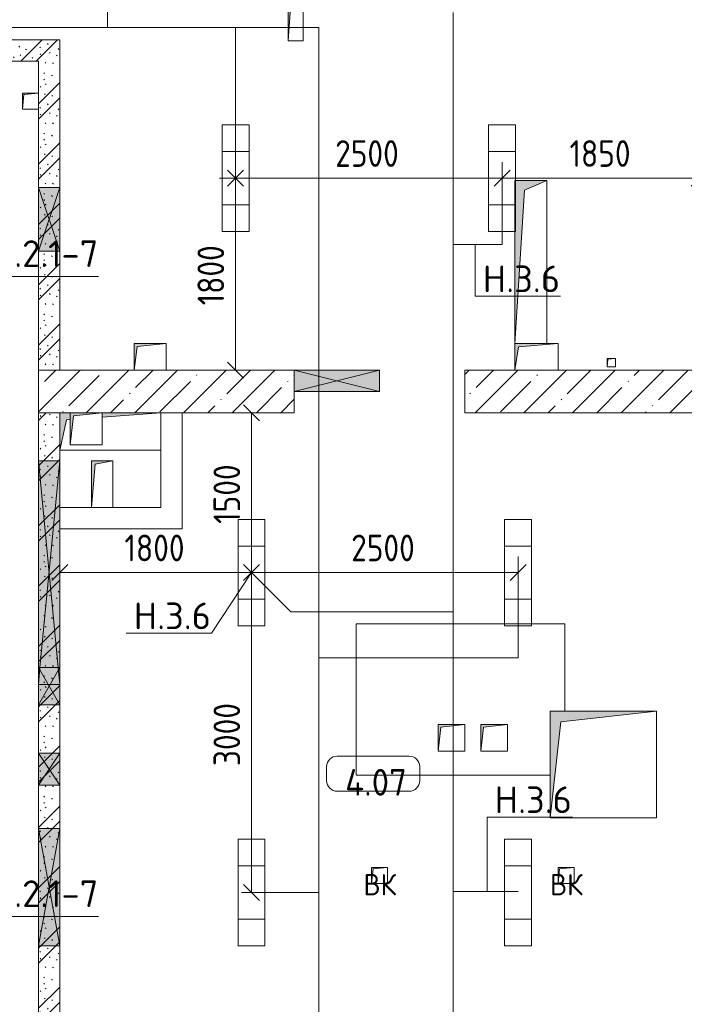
# Model space of a CAD drawing. Header units: millimetres. Extents: x -32229 to 170644, y -13689 to 125138.
# Tile 169 of 208: x 30960 to 37195, y 104500 to 113738. Entities that reach past the tile are written whole.
import ezdxf

# ---------------------------------------------------------------- set-up
doc = ezdxf.new("R2010")
doc.units = ezdxf.units.MM
for name, color, linetype, lineweight in [('A-ANNO-DIMS', 7, 'Continuous', 9), ('A-ANNO-DIMS-200', 7, 'Continuous', 9), ('A-ANNO-NOTE', 7, 'Continuous', 18), ('A-AREA-IDEN', 7, 'Continuous', 9), ('A-DETL-THIN', 7, 'Continuous', 9), ('A-FLOR', 7, 'Continuous', 18), ('A-GLAZ', 7, 'Continuous', 18), ('A-WALL-PATT', 7, 'Continuous', 40), ('G-ANNO-TEXT', 7, 'Continuous', 9), ('I-WALL', 7, 'Continuous', 18), ('M-EQPM', 7, 'Continuous', 18), ('S-COLS', 7, 'Continuous', 18)]:
    doc.layers.add(name, color=color, linetype=linetype, lineweight=lineweight)
doc.layers.add('A-DETL', color=7, linetype='Continuous', lineweight=9, true_color=0x00a600)
doc.styles.add('GOST Common', font='GOST_Common.ttf', dxfattribs={"height": 200})
doc.styles.add('GOST Common_5', font='GOST_Common.ttf', dxfattribs={"height": 250})
doc.styles.add('GOST Common_6', font='GOST_Common.ttf', dxfattribs={"width": 0.9, "height": 250})
doc.styles.add('ISOCPEUR', font='isocpeur.ttf', dxfattribs={"height": 250})
doc.dimstyles.new('ГОСТ_2_5_мм2_1', dxfattribs={"dimscale": 304.8, "dimtxt": 251.428749, "dimasz": 0.492126, "dimexe": 0.492126, "dimexo": 0.656168, "dimgap": 0.098425, "dimtad": 1, "dimdec": 0, "dimdsep": 46, "dimtxsty": 'GOST Common_6', "dimblk1": 'OBLIQUE', "dimblk2": 'OBLIQUE', "dimsah": 1, "dimcen": 0.09, "dimazin": 2, "dimtfac": 1, "dimtdec": 4, "dimtix": 1, "dimtmove": 0, "dimatfit": 3, "dimfxl": 1, "dimtvp": 1, "dimtolj": 1, "dimtzin": 0, "dimarcsym": 2})
pattern_1 = [(135, (300.56, 377.28), (-565.6854, 6e-14), [10, -790]), (135, (349.8, 474.73), (-565.6854, 6e-14), [10, -790]), (135, (423.93, 473.06), (-565.6854, 6e-14), [10, -790]), (135, (229.92, 447.9), (-565.6854, 6e-14), [10, -790]), (135, (155.08, 447.9), (-565.6854, 6e-14), [10, -790]), (135, (114.9, 369.03), (-565.6854, 6e-14), [10, -790]), (135, (132.43, 285.8), (-565.6854, 6e-14), [10, -790]), (135, (214.66, 322), (-565.6854, 6e-14), [10, -790]), (135, (198.16, 261.88), (-565.6854, 6e-14), [10, -790]), (135, (45.2, 272.9), (-565.6854, 6e-14), [10, -790]), (135, (42.32, 336.16), (-565.6854, 6e-14), [10, -790]), (135, (92.26, 192.24), (-565.6854, 6e-14), [10, -790]), (135, (7.07, 149.2), (-565.6854, 6e-14), [10, -790]), (135, (80.6, 95.1), (-565.6854, 6e-14), [10, -790]), (135, (79.53, 36.94), (-565.6854, 6e-14), [10, -790]), (135, (153.87, 74.56), (-565.6854, 6e-14), [10, -790]), (135, (228.35, 124.8), (-565.6854, 6e-14), [10, -790]), (135, (279.75, 180.4), (-565.6854, 6e-14), [10, -790]), (135, (282.9, 31.63), (-565.6854, 6e-14), [10, -790]), (135, (377.38, 53.45), (-565.6854, 6e-14), [10, -790]), (135, (352.28, 102.7), (-565.6854, 6e-14), [10, -790]), (135, (354.05, 0), (-565.6854, 6e-14), [10, -790]), (135, (553.23, 16.45), (-565.6854, 6e-14), [10, -790]), (135, (542.38, 63.45), (-565.6854, 6e-14), [10, -790]), (135, (536.58, 239.3), (-565.6854, 6e-14), [10, -790]), (135, (475.85, 203.9), (-565.6854, 6e-14), [10, -790]), (135, (475.85, 316.54), (-565.6854, 6e-14), [10, -790]), (135, (520.8, 408.7), (-565.6854, 6e-14), [10, -790]), (135, (551.1, 470.8), (-565.6854, 6e-14), [10, -790]), (135, (235.25, 537.93), (-565.6854, 6e-14), [10, -790]), (135, (407.25, 547.65), (-565.6854, 6e-14), [10, -790]), (135, (94.5, 558.6), (-565.6854, 6e-14), [10, -790]), (135, (46.4, 532.3), (-565.6854, 6e-14), [10, -790]), (135, (85.56, 465.04), (-565.6854, 6e-14), [10, -790]), (135, (355.53, 181.14), (-565.6854, 6e-14), [10, -790]), (135, (362.23, 243.6), (-565.6854, 6e-14), [10, -790]), (135, (413.45, 344.1), (-565.6854, 6e-14), [10, -790]), (135, (286.3, 273.25), (-565.6854, 6e-14), [10, -790]), (135, (423.02, 263.72), (-565.6854, 6e-14), [10, -790]), (135, (162.94, 190.2), (-565.6854, 6e-14), [10, -790]), (135, (470.25, 120.93), (-565.6854, 6e-14), [10, -790]), (135, (484.48, 9.78), (-565.6854, 6e-14), [10, -790]), (45, (0, 212.13), (-565.6854, 0), []), (45, (212.13, 0), (-565.6854, 0), []), (45, (353.55, 0), (-565.6854, 0), []), (45, (0, 353.55), (-565.6854, 0), [])]
pattern_2 = [(45, (0, 0), (-228.0985, 228.0985), []), (45, (228.1, 0), (-228.0985, 228.0985), [403.225, -80.645, 6.706, -73.939])]

# ---------------------------------------------------------------- blocks, each defined once
blk = doc.blocks.new('АР_Отверстие прямоугольное - ОВВ-4102704--01 ЭО')
at = {"layer": 'A-GLAZ', "lineweight": 13, "true_color": 0xf0f0f0}
blk.add_hatch(color=7, dxfattribs=at).paths.add_polyline_path([(675, 100), (-425, 100), (-425, -100), (675, -100)])
at = {"layer": 'A-GLAZ', "color": 253, "lineweight": 5, "true_color": 0xaaaaaa}
for p, q in [((675, 100), (-425, -100)), ((-425, 100), (675, -100))]:
    blk.add_line(p, q, dxfattribs=at)
at = {"layer": 'A-GLAZ', "color": 253, "lineweight": 13, "true_color": 0xaaaaaa}
for p, q in [((675, 100), (-425, 100)), ((-425, 100), (-425, -100)), ((-425, 100), (-425, -100)), ((675, -100), (675, 100)), ((675, 100), (675, -100)), ((-425, -100), (675, -100))]:
    blk.add_line(p, q, dxfattribs=at)
blk = doc.blocks.new('АР_Отверстие прямоугольное - ОВВ-V80--01 ЭО')
at = {"layer": 'A-GLAZ', "lineweight": 13, "true_color": 0xf0f0f0}
blk.add_hatch(color=7, dxfattribs=at).paths.add_polyline_path([(1175, 100), (-925, 100), (-925, -100), (1175, -100)])
at = {"layer": 'A-GLAZ', "color": 253, "lineweight": 5, "true_color": 0xaaaaaa}
for p, q in [((-925, 100), (1015, -84.8)), ((1175, 100), (1015, 84.8)), ((1015, 84.8), (-925, -100)), ((1015, -84.8), (1175, -100))]:
    blk.add_line(p, q, dxfattribs=at)
at = {"layer": 'A-GLAZ', "color": 253, "lineweight": 13, "true_color": 0xaaaaaa}
for p, q in [((1015, 100), (-925, 100)), ((-925, 100), (-925, -100)), ((-925, 100), (-925, -100)), ((1175, 100), (1015, 100)), ((1175, -100), (1175, 100)), ((1175, 100), (1175, -100)), ((-925, -100), (1015, -100)), ((1015, -100), (1175, -100))]:
    blk.add_line(p, q, dxfattribs=at)
blk = doc.blocks.new('АР_Отверстие прямоугольное - ВК-5166370--01 ЭО')
at = {"layer": 'A-GLAZ', "lineweight": 13, "true_color": 0xf0f0f0}
blk.add_hatch(color=7, dxfattribs=at).paths.add_polyline_path([(-175, -100), (425, -100), (425, 100), (-175, 100)])
at = {"layer": 'A-GLAZ', "color": 253, "lineweight": 5, "true_color": 0xaaaaaa}
for p, q in [((425, 100), (-175, -100)), ((-175, 100), (425, -100))]:
    blk.add_line(p, q, dxfattribs=at)
at = {"layer": 'A-GLAZ', "color": 253, "lineweight": 13, "true_color": 0xaaaaaa}
for p, q in [((425, 100), (-175, 100)), ((-175, 100), (-175, -100)), ((-175, 100), (-175, -100)), ((425, -100), (425, 100)), ((425, 100), (425, -100)), ((-175, -100), (425, -100))]:
    blk.add_line(p, q, dxfattribs=at)
blk = doc.blocks.new('АР_Отверстие прямоугольное - АПТ-7411072--01 ЭО')
at = {"layer": 'A-GLAZ', "lineweight": 13, "true_color": 0xf0f0f0}
blk.add_hatch(color=7, dxfattribs=at).paths.add_polyline_path([(-25, -100), (275, -100), (275, 100), (-25, 100)])
at = {"layer": 'A-GLAZ', "color": 253, "lineweight": 5, "true_color": 0xaaaaaa}
for p, q in [((275, 100), (-25, -100)), ((-25, 100), (275, -100))]:
    blk.add_line(p, q, dxfattribs=at)
at = {"layer": 'A-GLAZ', "color": 253, "lineweight": 13, "true_color": 0xaaaaaa}
for p, q in [((275, 100), (-25, 100)), ((-25, 100), (-25, -100)), ((-25, 100), (-25, -100)), ((275, -100), (275, 100)), ((275, 100), (275, -100)), ((-25, -100), (275, -100))]:
    blk.add_line(p, q, dxfattribs=at)
blk = doc.blocks.new('АР_Канал вертикальный прямоугольный - ВК-5403405--01 ЭО')
at = {"layer": 'M-EQPM', "lineweight": 13, "true_color": 0xe2e2e2}
blk.add_hatch(color=254, dxfattribs=at).paths.add_polyline_path([(-75, -75), (-60, 60), (75, 75), (-75, 75)])
at = {"layer": 'M-EQPM', "color": 253, "lineweight": 13, "true_color": 0xaaaaaa}
for p, q in [((75, 75), (-75, 75)), ((-75, 75), (-75, -75)), ((75, 75), (-75, 75)), ((-75, 75), (-75, -75)), ((-75, -75), (-75, 75)), ((-75, 75), (75, 75)), ((-75, -75), (-60, 60)), ((-75, -75), (-60, 60)), ((-60, 60), (75, 75)), ((-60, 60), (75, 75)), ((75, -75), (75, 75)), ((75, 75), (75, -75)), ((-75, -75), (75, -75)), ((75, -75), (-75, -75))]:
    blk.add_line(p, q, dxfattribs=at)
blk = doc.blocks.new('АР_Канал вертикальный прямоугольный - АПТ-5403870--01 ЭО')
at = {"layer": 'M-EQPM', "lineweight": 13, "true_color": 0xe2e2e2}
h = blk.add_hatch(color=254, dxfattribs=at)
h.paths.add_polyline_path([(-475, -175), (-410, 110), (-375, 112.6), (-375, 175), (-475, 175)])
h.paths.add_polyline_path([(-75, 134.6), (475, 175), (-75, 175), (-75, 145)])
at = {"layer": 'M-EQPM', "color": 253, "lineweight": 13, "true_color": 0xaaaaaa}
for p, q in [((-375, 175), (-475, 175)), ((-475, 175), (-475, -175)), ((-375, 175), (-475, 175)), ((-475, 175), (-475, -175)), ((-475, -175), (-475, 175)), ((-475, 175), (-375, 175)), ((-475, -175), (-410, 110)), ((-475, -175), (-410, 110)), ((-410, 110), (-375, 112.6)), ((-410, 110), (-375, 112.6)), ((-75, 134.6), (475, 175)), ((-75, 134.6), (475, 175)), ((475, 175), (-75, 175)), ((475, 175), (-75, 175)), ((-75, 175), (475, 175)), ((475, -175), (475, 175)), ((475, 175), (475, -175)), ((-475, -175), (475, -175)), ((475, -175), (-475, -175))]:
    blk.add_line(p, q, dxfattribs=at)
blk = doc.blocks.new('АР_Отверстие прямоугольное - ВК-7411416--01 ЭО')
at = {"layer": 'A-GLAZ', "lineweight": 13, "true_color": 0xf0f0f0}
blk.add_hatch(color=7, dxfattribs=at).paths.add_polyline_path([(-50, -100), (300, -100), (300, 100), (-50, 100)])
at = {"layer": 'A-GLAZ', "color": 253, "lineweight": 5, "true_color": 0xaaaaaa}
for p, q in [((300, 100), (-50, -100)), ((-50, 100), (300, -100))]:
    blk.add_line(p, q, dxfattribs=at)
at = {"layer": 'A-GLAZ', "color": 253, "lineweight": 13, "true_color": 0xaaaaaa}
for p, q in [((300, 100), (-50, 100)), ((-50, 100), (-50, -100)), ((-50, 100), (-50, -100)), ((300, -100), (300, 100)), ((300, 100), (300, -100)), ((-50, -100), (300, -100))]:
    blk.add_line(p, q, dxfattribs=at)
blk = doc.blocks.new('АР_Канал вертикальный прямоугольный - ВК-6387322--01 ЭО')
at = {"layer": 'M-EQPM', "lineweight": 13, "true_color": 0xe2e2e2}
blk.add_hatch(color=254, dxfattribs=at).paths.add_polyline_path([(-150, -150), (-120, 120), (150, 150), (-150, 150)])
at = {"layer": 'M-EQPM', "color": 253, "lineweight": 13, "true_color": 0xaaaaaa}
for p, q in [((150, 150), (-150, 150)), ((-150, 150), (-150, -150)), ((150, 150), (-150, 150)), ((-150, 150), (-150, -150)), ((-150, -150), (-150, 150)), ((-150, 150), (150, 150)), ((-150, -150), (-120, 120)), ((-150, -150), (-120, 120)), ((-120, 120), (150, 150)), ((-120, 120), (150, 150)), ((150, -150), (150, 150)), ((150, 150), (150, -150)), ((-150, -150), (150, -150)), ((150, -150), (-150, -150))]:
    blk.add_line(p, q, dxfattribs=at)
blk = doc.blocks.new('АР_Канал вертикальный прямоугольный - ВК-6387279--01 ЭО')
at = {"layer": 'M-EQPM', "lineweight": 13, "true_color": 0xe2e2e2}
blk.add_hatch(color=254, dxfattribs=at).paths.add_polyline_path([(-150, -125), (-122.5, 97.5), (150, 125), (-150, 125)])
at = {"layer": 'M-EQPM', "color": 253, "lineweight": 13, "true_color": 0xaaaaaa}
for p, q in [((150, 125), (-150, 125)), ((-150, 125), (-150, -125)), ((150, 125), (-150, 125)), ((-150, 125), (-150, -125)), ((-150, -125), (-150, 125)), ((-150, 125), (150, 125)), ((-150, -125), (-122.5, 97.5)), ((-150, -125), (-122.5, 97.5)), ((-122.5, 97.5), (150, 125)), ((-122.5, 97.5), (150, 125)), ((150, -125), (150, 125)), ((150, 125), (150, -125)), ((-150, -125), (150, -125)), ((150, -125), (-150, -125))]:
    blk.add_line(p, q, dxfattribs=at)
blk = doc.blocks.new('АР_Канал вертикальный прямоугольный - ВК-6387189--01 ЭО')
at = {"layer": 'M-EQPM', "lineweight": 13, "true_color": 0xe2e2e2}
blk.add_hatch(color=254, dxfattribs=at).paths.add_polyline_path([(-202.5, -125), (-169.7, 92.3), (202.5, 125), (-202.5, 125)])
at = {"layer": 'M-EQPM', "color": 253, "lineweight": 13, "true_color": 0xaaaaaa}
for p, q in [((202.5, 125), (-202.5, 125)), ((-202.5, 125), (-202.5, -125)), ((202.5, 125), (-202.5, 125)), ((-202.5, 125), (-202.5, -125)), ((-202.5, -125), (-202.5, 125)), ((-202.5, 125), (202.5, 125)), ((-169.7, 92.3), (202.5, 125)), ((-169.7, 92.3), (202.5, 125)), ((202.5, -125), (202.5, 125)), ((202.5, 125), (202.5, -125)), ((-202.5, -125), (-169.7, 92.3)), ((-202.5, -125), (-169.7, 92.3)), ((-202.5, -125), (202.5, -125)), ((202.5, -125), (-202.5, -125))]:
    blk.add_line(p, q, dxfattribs=at)
blk = doc.blocks.new('АР_Канал вертикальный прямоугольный - АПТ-6263940--01 ЭО')
at = {"layer": 'M-EQPM', "lineweight": 13, "true_color": 0xe2e2e2}
blk.add_hatch(color=254, dxfattribs=at).paths.add_polyline_path([(-40, -40), (-32, 32), (40, 40), (-40, 40)])
at = {"layer": 'M-EQPM', "color": 253, "lineweight": 13, "true_color": 0xaaaaaa}
for p, q in [((40, 40), (-40, 40)), ((-40, 40), (-40, -40)), ((40, 40), (-40, 40)), ((-40, 40), (-40, -40)), ((-40, -40), (-40, 40)), ((-40, 40), (40, 40)), ((-40, -40), (-32, 32)), ((-40, -40), (-32, 32)), ((-32, 32), (40, 40)), ((-32, 32), (40, 40)), ((40, -40), (40, 40)), ((40, 40), (40, -40)), ((-40, -40), (40, -40)), ((40, -40), (-40, -40))]:
    blk.add_line(p, q, dxfattribs=at)
blk = doc.blocks.new('АР_Канал вертикальный прямоугольный - АПТ-6388542--01 ЭО')
at = {"layer": 'M-EQPM', "lineweight": 13, "true_color": 0xe2e2e2}
blk.add_hatch(color=254, dxfattribs=at).paths.add_polyline_path([(-150, -765), (-58.5, 673.5), (150, 765), (-150, 765)])
at = {"layer": 'M-EQPM', "color": 253, "lineweight": 13, "true_color": 0xaaaaaa}
for p, q in [((150, 765), (-150, 765)), ((-150, 765), (-150, -765)), ((150, 765), (-150, 765)), ((-150, 765), (-150, -765)), ((-150, -765), (-150, 765)), ((-150, 765), (150, 765)), ((-58.5, 673.5), (150, 765)), ((-58.5, 673.5), (150, 765)), ((150, -765), (150, 765)), ((150, 765), (150, -765)), ((-150, -765), (-58.5, 673.5)), ((-150, -765), (-58.5, 673.5)), ((-150, -765), (150, -765)), ((150, -765), (-150, -765))]:
    blk.add_line(p, q, dxfattribs=at)
blk = doc.blocks.new('АР_Канал вертикальный прямоугольный - ОВО-6263783--01 ЭО')
at = {"layer": 'M-EQPM', "lineweight": 13, "true_color": 0xe2e2e2}
blk.add_hatch(color=254, dxfattribs=at).paths.add_polyline_path([(-70, -230), (-40, 200), (70, 230), (-70, 230)])
at = {"layer": 'M-EQPM', "color": 253, "lineweight": 13, "true_color": 0xaaaaaa}
for p, q in [((70, 230), (-70, 230)), ((-70, 230), (-70, -230)), ((70, 230), (-70, 230)), ((-70, 230), (-70, -230)), ((-70, -230), (-70, 230)), ((-70, 230), (70, 230)), ((-70, -230), (-40, 200)), ((-70, -230), (-40, 200)), ((-40, 200), (70, 230)), ((-40, 200), (70, 230)), ((70, -230), (70, 230)), ((70, 230), (70, -230)), ((-70, -230), (70, -230)), ((70, -230), (-70, -230))]:
    blk.add_line(p, q, dxfattribs=at)
blk = doc.blocks.new('АР_Канал вертикальный прямоугольный - ВК-6387728--01 ЭО')
at = {"layer": 'M-EQPM', "lineweight": 13, "true_color": 0xe2e2e2}
blk.add_hatch(color=254, dxfattribs=at).paths.add_polyline_path([(-75, -75), (-60, 60), (75, 75), (-75, 75)])
at = {"layer": 'M-EQPM', "color": 253, "lineweight": 13, "true_color": 0xaaaaaa}
for p, q in [((75, 75), (-75, 75)), ((-75, 75), (-75, -75)), ((75, 75), (-75, 75)), ((-75, 75), (-75, -75)), ((-75, -75), (-75, 75)), ((-75, 75), (75, 75)), ((-75, -75), (-60, 60)), ((-75, -75), (-60, 60)), ((-60, 60), (75, 75)), ((-60, 60), (75, 75)), ((75, -75), (75, 75)), ((75, 75), (75, -75)), ((-75, -75), (75, -75)), ((75, -75), (-75, -75))]:
    blk.add_line(p, q, dxfattribs=at)
blk = doc.blocks.new('АР_Канал вертикальный прямоугольный - ВК-6387307--01 ЭО')
at = {"layer": 'M-EQPM', "lineweight": 13, "true_color": 0xe2e2e2}
blk.add_hatch(color=254, dxfattribs=at).paths.add_polyline_path([(-125, -125), (-100, 100), (125, 125), (-125, 125)])
at = {"layer": 'M-EQPM', "color": 253, "lineweight": 13, "true_color": 0xaaaaaa}
for p, q in [((125, 125), (-125, 125)), ((-125, 125), (-125, -125)), ((125, 125), (-125, 125)), ((-125, 125), (-125, -125)), ((-125, -125), (-125, 125)), ((-125, 125), (125, 125)), ((-125, -125), (-100, 100)), ((-125, -125), (-100, 100)), ((-100, 100), (125, 125)), ((-100, 100), (125, 125)), ((125, -125), (125, 125)), ((125, 125), (125, -125)), ((-125, -125), (125, -125)), ((125, -125), (-125, -125))]:
    blk.add_line(p, q, dxfattribs=at)
blk = doc.blocks.new('АР_Канал вертикальный прямоугольный - ОВ-6262310--01 ЭО')
at = {"layer": 'M-EQPM', "lineweight": 13, "true_color": 0xe2e2e2}
blk.add_hatch(color=254, dxfattribs=at).paths.add_polyline_path([(-100, -220), (-68, 188), (100, 220), (-100, 220)])
at = {"layer": 'M-EQPM', "color": 253, "lineweight": 13, "true_color": 0xaaaaaa}
for p, q in [((100, 220), (-100, 220)), ((-100, 220), (-100, -220)), ((100, 220), (-100, 220)), ((-100, 220), (-100, -220)), ((-100, -220), (-100, 220)), ((-100, 220), (100, 220)), ((-100, -220), (-68, 188)), ((-100, -220), (-68, 188)), ((-68, 188), (100, 220)), ((-68, 188), (100, 220)), ((100, -220), (100, 220)), ((100, 220), (100, -220)), ((-100, -220), (100, -220)), ((100, -220), (-100, -220))]:
    blk.add_line(p, q, dxfattribs=at)
blk = doc.blocks.new('АР_Отверстие прямоугольное - АПТ-5454819--01 ЭО')
at = {"layer": 'A-GLAZ', "lineweight": 13, "true_color": 0xf0f0f0}
blk.add_hatch(color=7, dxfattribs=at).paths.add_polyline_path([(525, -100), (525, 100), (-275, 100), (-275, -100)])
at = {"layer": 'A-GLAZ', "color": 253, "lineweight": 5, "true_color": 0xaaaaaa}
for p, q in [((525, 100), (-275, -100)), ((-275, 100), (525, -100))]:
    blk.add_line(p, q, dxfattribs=at)
at = {"layer": 'A-GLAZ', "color": 253, "lineweight": 13, "true_color": 0xaaaaaa}
for p, q in [((525, 100), (-275, 100)), ((-275, 100), (-275, -100)), ((-275, 100), (-275, -100)), ((525, -100), (525, 100)), ((525, 100), (525, -100)), ((-275, -100), (525, -100))]:
    blk.add_line(p, q, dxfattribs=at)
blk = doc.blocks.new('АР_Канал вертикальный прямоугольный - АПТ-7509794--01 ЭО')
at = {"layer": 'M-EQPM', "lineweight": 13, "true_color": 0xe2e2e2}
blk.add_hatch(color=254, dxfattribs=at).paths.add_polyline_path([(-500, -500), (-400, 400), (500, 500), (-500, 500), (-500, 34.4)])
at = {"layer": 'M-EQPM', "color": 253, "lineweight": 13, "true_color": 0xaaaaaa}
for p, q in [((500, 500), (-500, 500)), ((-500, 500), (-500, -500)), ((500, 500), (-500, 500)), ((-500, 500), (-500, -500)), ((-500, -500), (-500, 500)), ((-500, 500), (500, 500)), ((-400, 400), (500, 500)), ((500, -500), (500, 500)), ((500, 500), (500, -500)), ((-500, -500), (-400, 400)), ((-500, -500), (500, -500)), ((500, -500), (-500, -500))]:
    blk.add_line(p, q, dxfattribs=at)
blk = doc.blocks.new('Наметкина 10_РД_АР_П_rvt-1--01 ЭО')
at = {"layer": 'A-WALL-PATT', "lineweight": 5, "true_color": 0xaaaaaa}
h = blk.add_hatch(dxfattribs=at)
h.set_pattern_fill('FP_6', color=253, style=0, pattern_type=2)
h.set_pattern_definition(pattern_1)
h.paths.add_polyline_path([(31335.3, 113350), (31335.3, 113550), (25387, 113550), (25377.4, 113545.2), (25358.3, 113538.9), (25334.4, 113537.3), (25317.9, 113539.1), (25295.2, 113546.5), (25287, 113550), (25235.3, 113550), (25235.3, 113350), (31135.3, 113350)])
h = blk.add_hatch(dxfattribs=at)
h.set_pattern_fill('FP_6', color=253, style=0, pattern_type=2)
h.set_pattern_definition(pattern_1)
h.paths.add_polyline_path([(31335.3, 110450), (31335.3, 113350), (31135.3, 113350), (31135.3, 110450)])
h = blk.add_hatch(dxfattribs=at)
h.set_pattern_fill('FP_6', color=253, style=0, pattern_type=2)
h.set_pattern_definition(pattern_1)
h.paths.add_polyline_path([(31335.3, 104150), (31335.3, 110050), (31135.3, 110050), (31135.3, 104150)])
at = {"layer": 'S-COLS', "lineweight": 5, "true_color": 0xaaaaaa}
h = blk.add_hatch(dxfattribs=at)
h.set_pattern_fill('FP_1', color=253, style=0, pattern_type=2)
h.set_pattern_definition(pattern_2)
h.paths.add_polyline_path([(31135.3, 110050), (33535.3, 110050), (33535.3, 110450), (31135.3, 110450)])
h = blk.add_hatch(dxfattribs=at)
h.set_pattern_fill('FP_1', color=253, style=0, pattern_type=2)
h.set_pattern_definition(pattern_2)
h.paths.add_polyline_path([(37535.3, 110050), (37535.3, 110450), (35135.3, 110450), (35135.3, 110050), (37335.3, 110050)])
at = {"layer": 'A-FLOR', "color": 253, "lineweight": 13, "true_color": 0xaaaaaa}
for p, q in [((36075.3, 108070), (34115.3, 108070)), ((34115.3, 108070), (34115.3, 106650)), ((36075.3, 107250), (36075.3, 108070)), ((34115.3, 106650), (35935.3, 106650))]:
    blk.add_line(p, q, dxfattribs=at)
at = {"layer": 'I-WALL', "color": 253, "lineweight": 13, "true_color": 0xaaaaaa}
for p, q in [((31335.3, 113550), (25387, 113550)), ((31335.3, 113350), (31335.3, 113550)), ((25235.3, 113350), (31135.3, 113350)), ((31135.3, 113350), (31135.3, 112165)), ((31335.3, 112165), (31335.3, 113350)), ((31135.3, 112165), (31135.3, 111565)), ((31335.3, 111565), (31335.3, 112165)), ((31135.3, 111565), (31135.3, 110450)), ((31335.3, 110450), (31335.3, 111565)), ((31135.3, 110450), (31335.3, 110450)), ((31135.3, 110050), (31135.3, 109600)), ((31335.3, 110050), (31135.3, 110050)), ((31335.3, 109600), (31335.3, 110050)), ((32485.3, 110050), (32485.3, 108960)), ((32285.3, 109160), (32285.3, 109700)), ((31135.3, 109600), (31135.3, 107660)), ((31335.3, 107660), (31335.3, 109600)), ((31335.3, 109160), (31635.3, 109160)), ((31835.3, 109160), (32285.3, 109160)), ((32285.3, 108960), (31335.3, 108960)), ((32485.3, 108960), (32285.3, 108960)), ((31135.3, 107660), (31135.3, 107500)), ((31335.3, 107500), (31335.3, 107660)), ((31135.3, 107500), (31135.3, 107310)), ((31335.3, 107310), (31335.3, 107500)), ((31135.3, 107310), (31135.3, 106855)), ((31335.3, 106855), (31335.3, 107310)), ((31135.3, 106855), (31135.3, 106555)), ((31335.3, 106555), (31335.3, 106855)), ((31135.3, 106555), (31135.3, 106150)), ((31335.3, 106150), (31335.3, 106555)), ((31135.3, 106150), (31135.3, 105050)), ((31335.3, 105050), (31335.3, 106150)), ((31135.3, 105050), (31135.3, 104150)), ((31335.3, 104150), (31335.3, 105050))]:
    blk.add_line(p, q, dxfattribs=at)
at = {"layer": 'S-COLS', "color": 253, "lineweight": 15, "true_color": 0xaaaaaa}
for p, q in [((32035.3, 110450), (31135.3, 110450)), ((31135.3, 110450), (31135.3, 110050)), ((33535.3, 110450), (32335.3, 110450)), ((33535.3, 110250), (33535.3, 110450)), ((35605.3, 110450), (35135.3, 110450)), ((35135.3, 110450), (35135.3, 110050)), ((37335.3, 110450), (36010.3, 110450)), ((33535.3, 110050), (33535.3, 110250)), ((31135.3, 110050), (31435.3, 110050)), ((31735.3, 110050), (33535.3, 110050)), ((35135.3, 110050), (37335.3, 110050))]:
    blk.add_line(p, q, dxfattribs=at)
at = {"layer": 'A-GLAZ', "color": 253, "lineweight": 13, "true_color": 0xaaaaaa}
for name, p, rotation in [('АР_Отверстие прямоугольное - ВК-5166370--01 ЭО', (31235.3, 111740), 90), ('АР_Отверстие прямоугольное - ОВВ-V80--01 ЭО', (31235.3, 108675), 269.9999999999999), ('АР_Отверстие прямоугольное - ВК-7411416--01 ЭО', (31235.3, 107360), 89.99999999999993), ('АР_Отверстие прямоугольное - АПТ-7411072--01 ЭО', (31235.3, 106580), 89.99999999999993), ('АР_Отверстие прямоугольное - ОВВ-4102704--01 ЭО', (31235.3, 105725), 269.9999999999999)]:
    blk.add_blockref(name, p, dxfattribs=dict(at, rotation=rotation))
blk.add_blockref('АР_Отверстие прямоугольное - АПТ-5454819--01 ЭО', (33810.3, 110350), dxfattribs=at)
at = {"layer": 'M-EQPM', "color": 253, "lineweight": 13, "true_color": 0xaaaaaa}
for name, p in [('АР_Канал вертикальный прямоугольный - ОВО-6263783--01 ЭО', (33550.3, 113770)), ('АР_Канал вертикальный прямоугольный - ВК-5403405--01 ЭО', (31060.3, 112975)), ('АР_Канал вертикальный прямоугольный - АПТ-6388542--01 ЭО', (35755.3, 111465)), ('АР_Канал вертикальный прямоугольный - ВК-6387279--01 ЭО', (32185.3, 110575)), ('АР_Канал вертикальный прямоугольный - ВК-6387189--01 ЭО', (35807.8, 110575)), ('АР_Канал вертикальный прямоугольный - АПТ-6263940--01 ЭО', (36510.3, 110520)), ('АР_Канал вертикальный прямоугольный - АПТ-5403870--01 ЭО', (31810.3, 109875)), ('АР_Канал вертикальный прямоугольный - ВК-6387322--01 ЭО', (31585.3, 109900)), ('АР_Канал вертикальный прямоугольный - ОВ-6262310--01 ЭО', (31735.3, 109380)), ('АР_Канал вертикальный прямоугольный - АПТ-7509794--01 ЭО', (36435.3, 106750)), ('АР_Канал вертикальный прямоугольный - ВК-6387307--01 ЭО', (35010.3, 107000)), ('АР_Канал вертикальный прямоугольный - ВК-6387307--01 ЭО', (35410.3, 107000)), ('АР_Канал вертикальный прямоугольный - ВК-6387728--01 ЭО', (34335.3, 105710)), ('АР_Канал вертикальный прямоугольный - ВК-6387728--01 ЭО', (36085.3, 105710))]:
    blk.add_blockref(name, p, dxfattribs=at)
at = {"layer": 'A-ANNO-NOTE', "color": 253, "lineweight": 5, "true_color": 0xaaaaaa, "char_height": 200, "width": 344, "attachment_point": 5, "line_spacing_factor": 1.022766, "style": 'GOST Common'}
for insert in [(34338.1, 105622.7), (36088.1, 105622.7)]:
    blk.add_mtext('\\pt2540,5080,7620,10160,12700,15240,17780,20320,22860,25400,27940,30480,33020,35560,38100,40640,43180,45720,48260,50800,53340,55880,58420,60960,63500,66040,68580,71120,73660,76200,78740,81280;ВК', dxfattribs=dict(at, insert=insert))
blk = doc.blocks.new('Марка помещения 2 - Марка помещения 2-1605974--01 ЭО')
at = {"layer": 'A-AREA-IDEN', "color": 253, "true_color": 0xaaaaaa}
for p, q in [((-1.797, 0.841), (1.569, 0.841)), ((-2.297, -0.309), (-2.297, 0.341)), ((2.069, 0.341), (2.069, -0.309)), ((1.569, -0.809), (-1.797, -0.809))]:
    blk.add_line(p, q, dxfattribs=at)
for centre, start, end in [((-1.797, 0.341), 90, 180), ((1.569, 0.341), 0, 90), ((-1.797, -0.309), 180, 270), ((1.569, -0.309), 270, 360)]:
    blk.add_arc(centre, 0.5, start, end, dxfattribs=at)
blk = doc.blocks.new('DIMBLOCK324--01 ЭО')
at = {"layer": 'A-ANNO-DIMS-200'}
for p, q in [((32985, 112450.4), (32985, 112100.6)), ((32985, 112250.6), (32985, 112450.4)), ((35485, 112156.6), (35485, 112400.6)), ((32985, 112250.6), (32910, 112175.6)), ((32985, 112250.6), (33060, 112325.6)), ((32985, 112250.6), (35485, 112250.6)), ((35485, 112250.6), (35410, 112175.6)), ((35485, 112250.6), (35560, 112325.6)), ((35485, 112250.6), (35485, 112156.6))]:
    blk.add_line(p, q, dxfattribs=at)
at = {"layer": 'A-ANNO-DIMS-200', "color": 0, "insert": (33919.6, 112607.3), "char_height": 250, "width": 756.843, "attachment_point": 1, "line_spacing_factor": 1.022761, "style": 'GOST Common_6'}
blk.add_mtext('2500', dxfattribs=at)
blk = doc.blocks.new('_Oblique')
at = {"color": 0, "linetype": 'ByBlock', "lineweight": -2}
blk.add_line((-0.5, -0.5), (0.5, 0.5), dxfattribs=at)
blk = doc.blocks.new('DIMBLOCK325--01 ЭО')
at = {"layer": 'A-ANNO-DIMS-200'}
for p, q in [((35485, 112156.6), (35485, 112400.6)), ((37335.3, 112156.6), (37335.3, 112400.6)), ((35485, 112250.6), (35410, 112175.6)), ((35485, 112250.6), (35560, 112325.6)), ((35485, 112250.6), (37335.3, 112250.6)), ((35485, 112250.6), (35485, 112156.6)), ((37335.3, 112250.6), (37260.3, 112175.6)), ((37335.3, 112250.6), (37410.3, 112325.6)), ((37335.3, 112250.6), (37335.3, 112156.6))]:
    blk.add_line(p, q, dxfattribs=at)
at = {"layer": 'A-ANNO-DIMS-200', "color": 0, "insert": (36118.2, 112607.3), "char_height": 250, "width": 700.591, "attachment_point": 1, "line_spacing_factor": 1.022761, "style": 'GOST Common_6'}
blk.add_mtext('1850', dxfattribs=at)
blk = doc.blocks.new('DIMBLOCK326--01 ЭО')
at = {"layer": 'A-ANNO-DIMS-200'}
for p, q in [((33185, 112250.4), (32835.1, 112250.4)), ((32985.1, 112250.4), (32910.1, 112325.4)), ((32985.1, 110450), (32985.1, 112250.4)), ((32985.1, 112250.4), (33060.1, 112175.4)), ((32985.1, 112250.4), (33185, 112250.4)), ((32985.1, 110450), (32910.1, 110525)), ((33079.1, 110450), (32835.1, 110450)), ((32985.1, 110450), (33060.1, 110375)), ((32985.1, 110450), (33079.1, 110450))]:
    blk.add_line(p, q, dxfattribs=at)
at = {"layer": 'A-ANNO-DIMS-200', "color": 0, "insert": (32628.4, 111058.3), "char_height": 250, "width": 700.591, "attachment_point": 1, "rotation": 90, "line_spacing_factor": 1.022761, "style": 'GOST Common_6'}
blk.add_mtext('1800', dxfattribs=at)
blk = doc.blocks.new('DIMBLOCK327--01 ЭО')
at = {"layer": 'A-ANNO-DIMS-200'}
for p, q in [((31335.3, 108456.1), (31335.3, 108700)), ((33135, 108456.1), (33135, 108700)), ((31335.3, 108550), (31260.3, 108475)), ((31335.3, 108550), (31410.3, 108625)), ((31335.3, 108550), (33135, 108550)), ((31335.3, 108550), (31335.3, 108456.1)), ((33135, 108550), (33060, 108475)), ((33135, 108550), (33210, 108625)), ((33135, 108550), (33135, 108456.1))]:
    blk.add_line(p, q, dxfattribs=at)
at = {"layer": 'A-ANNO-DIMS-200', "color": 0, "insert": (31943.2, 108906.7), "char_height": 250, "width": 700.591, "attachment_point": 1, "line_spacing_factor": 1.022761, "style": 'GOST Common_6'}
blk.add_mtext('1800', dxfattribs=at)
blk = doc.blocks.new('DIMBLOCK328--01 ЭО')
at = {"layer": 'A-ANNO-DIMS-200'}
for p, q in [((33135, 108456.1), (33135, 108700)), ((35635, 108456.1), (35635, 108700)), ((33135, 108550), (33060, 108475)), ((33135, 108550), (33210, 108625)), ((33135, 108550), (35635, 108550)), ((33135, 108550), (33135, 108456.1)), ((35635, 108550), (35560, 108475)), ((35635, 108550), (35710, 108625)), ((35635, 108550), (35635, 108456.1))]:
    blk.add_line(p, q, dxfattribs=at)
at = {"layer": 'A-ANNO-DIMS-200', "color": 0, "insert": (34069.6, 108906.7), "char_height": 250, "width": 756.843, "attachment_point": 1, "line_spacing_factor": 1.022761, "style": 'GOST Common_6'}
blk.add_mtext('2500', dxfattribs=at)
blk = doc.blocks.new('DIMBLOCK329--01 ЭО')
at = {"layer": 'A-ANNO-DIMS-200'}
for p, q in [((33135, 110050), (33060, 110125)), ((33041, 110050), (33285, 110050)), ((33135, 110050), (33041, 110050)), ((33135, 110050), (33135, 108550)), ((33135, 110050), (33210, 109975)), ((33041, 108550), (33285, 108550)), ((33135, 108550), (33041, 108550)), ((33135, 108550), (33060, 108625)), ((33135, 108550), (33210, 108475))]:
    blk.add_line(p, q, dxfattribs=at)
at = {"layer": 'A-ANNO-DIMS-200', "color": 0, "insert": (32778.3, 109008.1), "char_height": 250, "width": 700.591, "attachment_point": 1, "rotation": 90, "line_spacing_factor": 1.022761, "style": 'GOST Common_6'}
blk.add_mtext('1500', dxfattribs=at)
blk = doc.blocks.new('DIMBLOCK330--01 ЭО')
at = {"layer": 'A-ANNO-DIMS-200'}
for p, q in [((33041, 108550), (33285, 108550)), ((33135, 108550), (33041, 108550)), ((33135, 108550), (33060, 108625)), ((33135, 108550), (33135, 105550)), ((33135, 108550), (33210, 108475)), ((33135, 105550), (33060, 105625)), ((33041, 105550), (33285, 105550)), ((33135, 105550), (33041, 105550)), ((33135, 105550), (33210, 105475))]:
    blk.add_line(p, q, dxfattribs=at)
at = {"layer": 'A-ANNO-DIMS-200', "color": 0, "insert": (32778.3, 106734.7), "char_height": 250, "width": 756.843, "attachment_point": 1, "rotation": 90, "line_spacing_factor": 1.022761, "style": 'GOST Common_6'}
blk.add_mtext('3000', dxfattribs=at)

msp = doc.modelspace()

# ---------------------------------------------------------------- linework, layer by layer
at = {"layer": 'A-ANNO-NOTE', "color": 5, "lineweight": 9, "true_color": 0x0000ff}
for p, q in [((32858.7, 111750.4), (32858.7, 112750.4)), ((32858.7, 112750.4), (33111.4, 112750.4)), ((33111.4, 112750.4), (33111.4, 111750.4)), ((32858.7, 112500.4), (33111.4, 112500.4)), ((33111.4, 112000.4), (32858.7, 112000.4)), ((33111.4, 111750.4), (32858.7, 111750.4)), ((35508.7, 108050), (35508.7, 109050)), ((35508.7, 109050), (35761.4, 109050)), ((35761.4, 109050), (35761.4, 108050)), ((35508.7, 108800), (35761.4, 108800)), ((35761.4, 108300), (35508.7, 108300)), ((35761.4, 108050), (35508.7, 108050)), ((33008.7, 105050), (33008.7, 106050)), ((33008.7, 106050), (33261.4, 106050)), ((33261.4, 106050), (33261.4, 105050)), ((33008.7, 105800), (33261.4, 105800)), ((33261.4, 105300), (33008.7, 105300)), ((33261.4, 105050), (33008.7, 105050))]:
    msp.add_line(p, q, dxfattribs=at)
at = {"layer": 'A-ANNO-NOTE', "color": 1, "lineweight": 9, "true_color": 0xff0000}
for p, q in [((35358.7, 111750.4), (35358.7, 112750.4)), ((35358.7, 112750.4), (35611.4, 112750.4)), ((35611.4, 112750.4), (35611.4, 111750.4)), ((35358.7, 112500.4), (35611.4, 112500.4)), ((35611.4, 112000.4), (35358.7, 112000.4)), ((35611.4, 111750.4), (35358.7, 111750.4)), ((33008.7, 108050), (33008.7, 109050)), ((33008.7, 109050), (33261.4, 109050)), ((33261.4, 109050), (33261.4, 108050)), ((33008.7, 108800), (33261.4, 108800)), ((33261.4, 108300), (33008.7, 108300)), ((33261.4, 108050), (33008.7, 108050)), ((35508.7, 105050), (35508.7, 106050)), ((35508.7, 106050), (35761.4, 106050)), ((35761.4, 106050), (35761.4, 105050)), ((35508.7, 105800), (35761.4, 105800)), ((35761.4, 105300), (35508.7, 105300)), ((35761.4, 105050), (35508.7, 105050))]:
    msp.add_line(p, q, dxfattribs=at)
at = {"layer": 'A-DETL', "color": 5, "true_color": 0x0000ff}
for p, q in [((31785.3, 113665), (31785.3, 118003.9)), ((33765.3, 113665), (25545.3, 113665)), ((32985.1, 112250.4), (32985.1, 113665)), ((33765.3, 97105.2), (33765.3, 113665)), ((35635, 108550), (35635, 107750)), ((35635, 107750), (33765.3, 107750)), ((33135, 105550), (33765.3, 105550))]:
    msp.add_line(p, q, dxfattribs=at)
at = {"layer": 'A-DETL', "color": 1, "true_color": 0xff0000}
for p, q in [((35027.8, 96840), (35027.8, 113805)), ((35485, 112250.6), (35485, 111629.4)), ((35485, 111629.4), (35027.8, 111629.4)), ((33135, 108550), (33502.7, 108182.3)), ((33502.7, 108182.3), (35027.8, 108182.3)), ((35635, 105559.3), (35027.8, 105559.3))]:
    msp.add_line(p, q, dxfattribs=at)
at = {"layer": 'A-DETL-THIN'}
for p, q in [((35233.5, 111143), (35233.5, 111629.4)), ((30200.4, 111327.7), (31700.4, 111327.7)), ((35233.5, 111143), (36033.5, 111143)), ((32759, 107980.9), (33135, 108550)), ((31959, 107980.9), (32759, 107980.9)), ((35344.8, 106255.7), (36144.8, 106255.7)), ((35344.8, 106255.7), (35344.8, 105559.3)), ((30200.4, 105322.5), (31700.4, 105322.5))]:
    msp.add_line(p, q, dxfattribs=at)

# ---------------------------------------------------------------- block references
at = {"lineweight": 5}
msp.add_blockref('Наметкина 10_РД_АР_П_rvt-1--01 ЭО', (0, 0), dxfattribs=at)
at = {"layer": 'A-AREA-IDEN', "color": 253, "true_color": 0xaaaaaa, "xscale": 199.9999999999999, "yscale": 199.9999999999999, "zscale": 199.9999999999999}
msp.add_blockref('Марка помещения 2 - Марка помещения 2-1605974--01 ЭО', (34299, 106660.2), dxfattribs=at)

# ---------------------------------------------------------------- texts
at = {"layer": 'A-AREA-IDEN', "color": 253, "true_color": 0xaaaaaa, "insert": (34302.5, 106582.7), "char_height": 250, "width": 662, "attachment_point": 5, "line_spacing_factor": 1.022766, "style": 'GOST Common_5'}
msp.add_mtext('\\pt100,200,300,400,500,600,700,800,900,1000,1100,1200,1300,1400,1500,1600,1700,1800,1900,2000,2100,2200,2300,2400,2500,2600,2700,2800,2900,3000,3100,3200;4.07', dxfattribs=at)
at = {"layer": 'G-ANNO-TEXT', "char_height": 250, "attachment_point": 1, "line_spacing_factor": 1.139951, "style": 'ISOCPEUR'}
for s, insert, width in [('\\pt600,1200,1800,2400,3000,3600,4200,4800,5400,6000,6600,7200,7800,8400,9000,9600,10200,10800,11400,12000,12600,13200,13800,14400,15000,15600,16200,16800,17400,18000,18600,19200;П.2.1-7', (30688, 111668), 1016.06), ('\\pt600,1200,1800,2400,3000,3600,4200,4800,5400,6000,6600,7200,7800,8400,9000,9600,10200,10800,11400,12000,12600,13200,13800,14400,15000,15600,16200,16800,17400,18000,18600,19200;Н.3.6', (35303.3, 111431.6), 742), ('\\pt600,1200,1800,2400,3000,3600,4200,4800,5400,6000,6600,7200,7800,8400,9000,9600,10200,10800,11400,12000,12600,13200,13800,14400,15000,15600,16200,16800,17400,18000,18600,19200;Н.3.6', (32028.8, 108269.5), 742), ('\\pt600,1200,1800,2400,3000,3600,4200,4800,5400,6000,6600,7200,7800,8400,9000,9600,10200,10800,11400,12000,12600,13200,13800,14400,15000,15600,16200,16800,17400,18000,18600,19200;Н.3.6', (35414.6, 106544.3), 742), ('\\pt600,1200,1800,2400,3000,3600,4200,4800,5400,6000,6600,7200,7800,8400,9000,9600,10200,10800,11400,12000,12600,13200,13800,14400,15000,15600,16200,16800,17400,18000,18600,19200;П.2.1-7', (30688, 105662.8), 1016.06)]:
    msp.add_mtext(s, dxfattribs=dict(at, insert=insert, width=width))

# ---------------------------------------------------------------- dimensions: what is measured, and where the dimension line sits
at = {"layer": 'A-ANNO-DIMS'}
for base, p1, p2, override, picture, middle in [((35485, 112250.6), (32985, 112250.4), (35485, 112356.6), {"dimpost": '<>', "dimfxl": 2502.253919}, 'DIMBLOCK324--01 ЭО', (34235, 112405.6)), ((37335.3, 112250.6), (35485, 112356.6), (37335.3, 112356.6), {"dimpost": '<>', "dimfxl": 1850.311237}, 'DIMBLOCK325--01 ЭО', (36410.1, 112405.6)), ((33135, 108550), (31335.3, 108656.1), (33135, 108656.1), {"dimpost": '<>', "dimfxl": 1799.688763}, 'DIMBLOCK327--01 ЭО', (32235.1, 108705)), ((35635, 108550), (33135, 108656.1), (35635, 108656.1), {"dimpost": '<>', "dimfxl": 2500}, 'DIMBLOCK328--01 ЭО', (34385, 108705))]:
    dim = msp.add_linear_dim(base=base, p1=p1, p2=p2, dimstyle='ГОСТ_2_5_мм2_1', override=override, dxfattribs=at)
    dim.commit()
    dim.dimension.update_dxf_attribs({"geometry": picture, "text_midpoint": middle})
for base, p1, p2, override, picture, middle in [((32985.1, 112250.4), (32879.1, 110450), (32985, 112250.4), {"dimpost": '<>', "dimfxl": 1803.546927}, 'DIMBLOCK326--01 ЭО', (32830.1, 111350.2)), ((33135, 108550), (33241, 110050), (33241, 108550), {"dimpost": '<>', "dimfxl": 1499.989821}, 'DIMBLOCK329--01 ЭО', (32980, 109300)), ((33135, 105550), (33241, 108550), (33241, 105550), {"dimpost": '<>', "dimfxl": 3000}, 'DIMBLOCK330--01 ЭО', (32980, 107050))]:
    dim = msp.add_linear_dim(base=base, p1=p1, p2=p2, angle=90, dimstyle='ГОСТ_2_5_мм2_1', override=override, dxfattribs=at)
    dim.commit()
    dim.dimension.update_dxf_attribs({"geometry": picture, "text_midpoint": middle})

doc.saveas('drawing.dxf')
